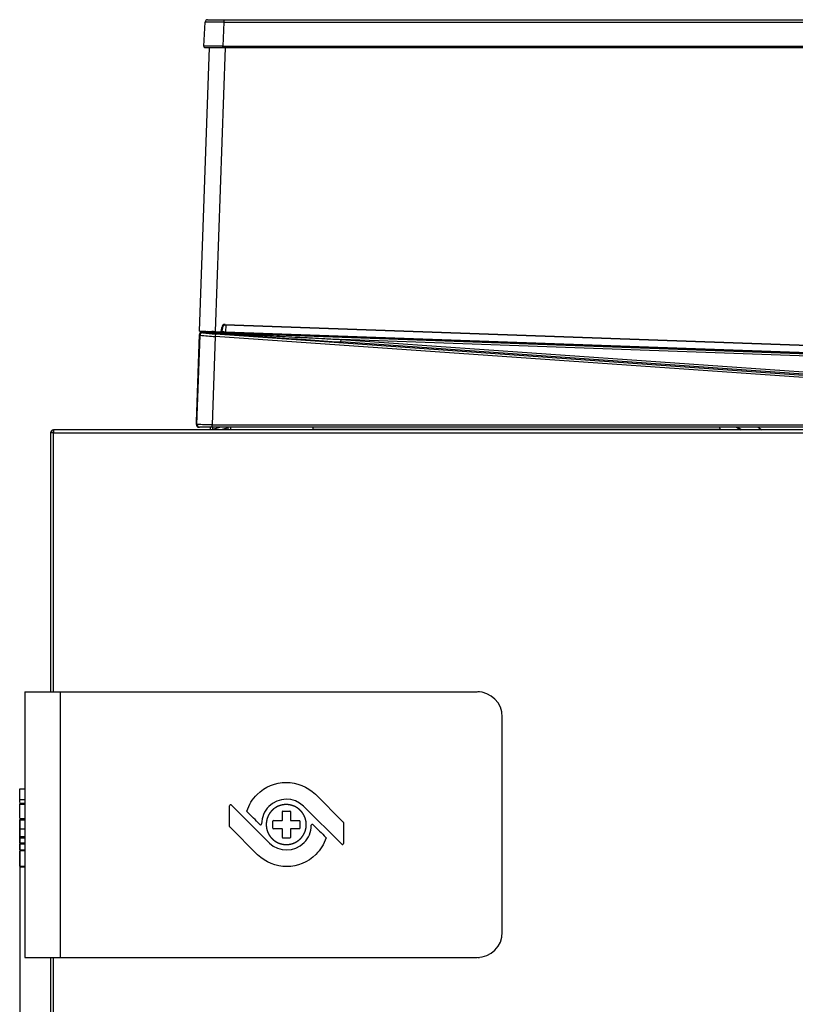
# Model space of a CAD drawing. Header units: millimetres. Extents: x 47 to 352, y 19 to 432.
# Tile 24 of 31: x 230 to 291, y 204 to 282. Entities that reach past the tile are written whole.
import ezdxf
from ezdxf.enums import TextEntityAlignment as Align

# ---------------------------------------------------------------- set-up
doc = ezdxf.new("R2010")
doc.units = ezdxf.units.MM
doc.layers.add('146338PRO-HÜLLEN', color=7, linetype='Continuous')
doc.layers.add('Standard', color=7, linetype='Continuous')
doc.styles.add('SEACAD_Arial', font='arial.ttf')
doc.dimstyles.new('ISO_(mm)', dxfattribs={"dimtxt": 3, "dimasz": 3, "dimexe": 1.5, "dimexo": 0, "dimgap": 0.75, "dimtad": 1, "dimlfac": 5, "dimtxsty": 'SEACAD_Arial', "dimblk1": '_SE_FILLED', "dimblk2": '_SE_FILLED', "dimsah": 1, "dimcen": 1.5, "dimadec": 0, "dimazin": 0, "dimtfac": 0.5, "dimtmove": 0, "dimatfit": 3, "dimfxl": 1, "dimarcsym": 0})

# ---------------------------------------------------------------- blocks, each defined once
blk = doc.blocks.new('SE2')
at = {"layer": '146338PRO-HÜLLEN', "color": 7, "linetype": 'Continuous'}
for p, q in [((244.129, 279.917), (244.229, 281.822)), ((244.429, 282.012), (245.717, 282.012)), ((245.717, 281.822), (245.617, 279.917)), ((245.717, 282.012), (325.888, 282.012)), ((245.717, 282.012), (245.717, 281.822)), ((245.717, 281.822), (325.888, 281.822)), ((243.796, 257.404), (244.579, 279.812)), ((244.229, 279.812), (245.617, 279.812)), ((244.579, 279.812), (245.617, 279.812)), ((245.819, 279.812), (245.035, 257.36)), ((245.617, 279.917), (325.988, 279.917)), ((245.617, 279.812), (245.617, 279.917)), ((245.617, 279.812), (325.988, 279.812)), ((245.525, 257.476), (245.544, 257.696)), ((245.544, 257.696), (245.604, 257.69)), ((245.604, 257.69), (245.585, 257.47)), ((245.812, 257.933), (245.81, 257.873)), ((325.155, 255.036), (245.81, 257.873)), ((245.812, 257.933), (325.158, 255.096)), ((245.854, 257.871), (245.836, 257.355)), ((243.545, 250.224), (243.786, 257.122)), ((243.584, 250.011), (243.83, 257.073)), ((243.786, 257.122), (243.786, 257.128)), ((243.83, 257.073), (243.786, 257.122)), ((243.787, 257.152), (243.787, 257.148)), ((243.787, 257.148), (243.787, 257.138)), ((243.945, 257.321), (244.005, 257.32)), ((243.945, 257.321), (243.968, 257.316)), ((243.989, 257.325), (326.639, 254.37)), ((243.989, 257.325), (244.556, 257.314)), ((243.994, 257.337), (244.546, 257.318)), ((243.998, 257.316), (244.005, 257.32)), ((243.998, 257.316), (244.044, 257.265)), ((244.708, 257.306), (244.556, 257.314)), ((245.028, 256.979), (244.784, 250.004)), ((245.221, 257.293), (244.937, 257.299)), ((245.041, 257.178), (245.028, 256.979)), ((329.801, 251.051), (245.028, 256.979)), ((245.035, 257.36), (245.033, 257.3)), ((245.378, 257.288), (245.033, 257.3)), ((245.035, 257.36), (245.38, 257.348)), ((245.041, 257.178), (329.815, 251.25)), ((245.38, 257.348), (245.378, 257.288)), ((245.525, 257.476), (245.585, 257.47)), ((325.289, 254.427), (245.832, 257.268)), ((245.836, 257.355), (325.292, 254.514)), ((254.956, 256.545), (254.97, 256.744)), ((329.874, 251.306), (254.956, 256.545)), ((326.768, 254.177), (254.97, 256.744)), ((254.97, 256.744), (329.888, 251.505)), ((243.538, 250.011), (243.545, 250.224)), ((243.538, 250.011), (243.584, 250.011)), ((244.784, 249.804), (243.784, 249.804)), ((244.619, 249.804), (244.619, 249.64)), ((244.784, 250.004), (329.801, 250.004)), ((244.784, 249.804), (244.784, 250.004)), ((329.801, 249.804), (244.784, 249.804)), ((244.819, 249.804), (244.819, 249.64)), ((245.47, 249.804), (244.819, 249.629)), ((246.024, 249.804), (246.024, 249.604)), ((246.224, 249.804), (246.224, 249.604)), ((252.734, 249.804), (252.734, 249.654)), ((286.573, 249.604), (286.283, 249.804)), ((287.901, 249.804), (288.192, 249.604)), ((232.264, 249.364), (232.024, 249.364)), ((232.024, 249.364), (232.024, 228.904)), ((232.244, 249.398), (232.244, 249.603)), ((232.264, 249.604), (232.284, 249.604)), ((232.264, 249.603), (232.264, 249.364)), ((232.264, 228.904), (232.264, 249.364)), ((232.264, 249.364), (325.784, 249.364)), ((325.784, 249.604), (232.284, 249.604)), ((245.849, 249.698), (245.496, 249.604)), ((252.734, 249.654), (252.734, 249.604)), ((252.734, 249.654), (284.927, 249.654)), ((229.984, 228.904), (229.984, 207.904)), ((229.984, 228.904), (232.784, 228.904)), ((232.784, 228.904), (265.704, 228.904)), ((232.784, 228.904), (232.784, 207.904)), ((267.704, 209.904), (267.704, 226.904)), ((229.584, 220.398), (229.584, 221.237)), ((229.584, 221.237), (229.984, 221.237)), ((229.584, 220.149), (229.584, 220.398)), ((229.584, 220.398), (229.984, 220.398)), ((252.943, 220.801), (255.143, 218.6)), ((229.584, 220.102), (229.584, 220.022)), ((229.584, 220.102), (229.984, 220.102)), ((229.584, 218.913), (229.584, 220.022)), ((229.584, 220.022), (229.984, 220.022)), ((246.159, 218.256), (246.159, 219.898)), ((246.295, 219.955), (249.302, 216.948)), ((250.329, 218.766), (250.329, 219.438)), ((250.369, 219.478), (250.924, 219.478)), ((250.964, 219.438), (250.964, 218.766)), ((255.018, 216.852), (252.001, 219.869)), ((229.984, 218.865), (229.584, 218.865)), ((229.584, 218.864), (229.984, 218.864)), ((229.584, 218.072), (229.584, 218.771)), ((229.584, 218.771), (229.984, 218.771)), ((249.577, 218.121), (249.577, 218.686)), ((249.617, 218.726), (250.289, 218.726)), ((251.004, 218.726), (251.675, 218.726)), ((251.715, 218.686), (251.715, 218.121)), ((229.584, 217.45), (229.584, 218.072)), ((229.584, 218.072), (229.984, 218.072)), ((248.371, 216.028), (246.17, 218.228)), ((250.289, 218.081), (249.617, 218.081)), ((250.329, 217.38), (250.329, 218.041)), ((250.964, 218.041), (250.964, 217.38)), ((251.675, 218.081), (251.004, 218.081)), ((255.155, 218.572), (255.155, 216.909)), ((229.584, 217.45), (229.584, 217.439)), ((229.984, 217.45), (229.584, 217.45)), ((229.984, 217.439), (229.584, 217.439)), ((229.584, 217.353), (229.584, 217.401)), ((229.584, 216.946), (229.584, 217.353)), ((229.584, 217.353), (229.984, 217.353)), ((250.924, 217.34), (250.369, 217.34)), ((229.584, 216.946), (229.584, 216.862)), ((229.984, 216.946), (229.584, 216.946)), ((229.584, 216.404), (229.584, 216.862)), ((229.984, 216.862), (229.584, 216.862)), ((229.584, 216.404), (229.984, 216.404)), ((229.584, 216.357), (229.984, 216.357)), ((229.584, 216.357), (229.984, 216.357)), ((229.584, 215.113), (229.584, 216.308)), ((229.584, 215.113), (229.584, 215.072)), ((229.584, 215.113), (229.984, 215.113)), ((229.584, 215.072), (229.984, 215.072)), ((229.984, 207.904), (232.784, 207.904)), ((232.024, 207.904), (232.024, 164.644)), ((232.264, 164.644), (232.264, 207.904)), ((232.784, 207.904), (265.704, 207.904))]:
    blk.add_line(p, q, dxfattribs=at)
for centre, radius, start, end in [((244.429, 281.812), 0.2, 90, 177), ((244.973, 243.152), 38.677, 88.89781, 91.10219), ((244.873, 173.682), 106.238, 89.59876, 90.40124), ((244.229, 279.912), 0.1, 177, 270), ((245.803, 257.673), 0.26, 87.95247, 175), ((245.803, 257.673), 0.2, 87.95247, 175), ((243.991, 257.112), 0.205, 96.3595, 175.3931), ((243.987, 257.138), 0.2, 87.95247, 175.8307), ((243.98, 257.13), 0.194, 100.38473, 173.52338), ((243.862, 257.406), 0.0638, 181.59078, 205.45113), ((243.852, 257.394), 0.0511, 168.93851, 250.92049), ((243.862, 257.406), 0.0638, 228.99644, 262.84652), ((244.03, 257.066), 0.2, 86.02204, 177.97796), ((246.142, 278.866), 21.916, 263.94469, 267.08475), ((423.543, 251.11), 179.793, 177.99473, 178.01347), ((243.985, 257.149), 0.168, 85.6043, 95.82146), ((743.472, 7272.065), 7032.509, 265.9272237, 266.0167197), ((245.844, 272.15), 14.993, 263.1051, 266.93187), ((244.401, 257.425), 0.106, 282.67104, 357.52766), ((245.141, 266.714), 9.417, 267.36754, 268.75616), ((244.939, 259.276), 1.89, 264.49736, 268.14553), ((247.805, 312.962), 55.729, 267.35481, 267.9719), ((245.385, 257.488), 0.2, 267.95247, 355), ((245.385, 257.488), 0.14, 267.95247, 355), ((247.314, 298.938), 41.609, 267.55571, 267.96415), ((209.541, 258.61), 36.316, 357.88228, 358.01929), ((243.784, 250.004), 0.2, 177.99615, 269.99542), ((243.476, 128.261), 121.749, 89.38443, 89.94931), ((243.739, 250.005), 0.202, 225.03364, 270.11936), ((245.788, 249.926), 0.236, 285, 328.76778), ((285.266, 249.964), 0.46, 200.35441, 231.50005), ((304.791, 279.246), 34.819, 237.73736, 238.36047), ((232.264, 249.364), 0.24, 94.78019, 180), ((232.264, 249.364), 0.04, 120, 180), ((232.264, 249.364), 0.24, 90, 94.78019), ((232.264, 249.364), 0.04, 90, 120), ((232.284, 249.364), 0.24, 90, 94.78019), ((244.583, 249.64), 0.036, 270, 0), ((244.583, 249.64), 0.236, 351.22571, 0), ((265.704, 226.904), 2, 0, 90), ((265.704, 226.904), 2, 84.26083, 87.13402), ((265.704, 226.904), 2, 1.17464, 4.04264), ((246.239, 219.898), 0.08, 45, 180), ((247.56, 219.458), 0.04, 161.1552, 225.27039), ((-88.052, -119.336), 476.842, 45.09719, 45.27039), ((250.369, 219.438), 0.04, 90, 180), ((250.924, 219.438), 0.04, 0, 90), ((249.617, 218.686), 0.04, 90, 180), ((250.289, 218.766), 0.04, 270, 0), ((251.004, 218.766), 0.04, 180, 270), ((251.675, 218.686), 0.04, 0, 90), ((246.199, 218.256), 0.04, 180, 225), ((248.61, 218.47), 0.08, 225.09758, 359.56195), ((249.617, 218.121), 0.04, 180, 270), ((250.289, 218.041), 0.04, 0, 90), ((251.004, 218.041), 0.04, 90, 180), ((251.675, 218.121), 0.04, 270, 0), ((252.692, 218.347), 0.08, 45.09789, 179.56197), ((589.353, 556.156), 476.842, 225.0975, 225.27074), ((255.115, 218.572), 0.04, 0, 45), ((250.369, 217.38), 0.04, 180, 270), ((250.924, 217.38), 0.04, 270, 0), ((253.743, 217.36), 0.04, 341.85049, 45.27074), ((255.075, 216.909), 0.08, 225, 0), ((265.704, 209.904), 2, 270, 0), ((265.242, 209.925), 2.462, 356.22666, 358.55607), ((265.675, 210.279), 2.377, 273.09363, 275.51153)]:
    blk.add_arc(centre, radius, start, end, dxfattribs=at)
for centre, major_axis, ratio, start_param, end_param in [((243.986, 257.137), (-0.199, 0.007), 0.945584, 4.729838, 4.9516), ((245.224, 257.383), (-0.0017, -0.09), 0.687378, 6.16743, 6.259154), ((245.227, 257.293), (0.00998, -0.00036), 0.017452, 1.007602, 2.328776), ((243.738, 250.004), (-0.17, 0.105), 0.999659, 0.518643, 1.3363)]:
    blk.add_ellipse(centre, major_axis=major_axis, ratio=ratio, start_param=start_param, end_param=end_param, dxfattribs=at)
for points, degree, knots in [([(243.798, 257.404), (243.796, 257.404), (243.828, 257.403), (243.952, 257.399), (244.044, 257.395), (244.274, 257.387), (244.411, 257.382), (244.711, 257.372), (244.873, 257.366), (245.035, 257.36)], 3, [0, 0, 0, 0, 0.25, 0.25, 0.5, 0.5, 0.75, 0.75, 1, 1, 1, 1]), ([(244.005, 257.32), (244.035, 257.318), (244.102, 257.315), (244.209, 257.309), (244.334, 257.303), (244.475, 257.295), (244.633, 257.287), (244.807, 257.277), (245.126, 257.261), (245.624, 257.234), (246.337, 257.197), (247.367, 257.142), (248.797, 257.067), (250.276, 256.99), (251.621, 256.919), (252.653, 256.865), (253.786, 256.806), (254.539, 256.767), (254.97, 256.744)], 3, [0, 0, 0, 0, 0.008315, 0.018152, 0.029512, 0.042397, 0.056807, 0.072741, 0.090201, 0.144017, 0.20908, 0.285392, 0.42583, 0.6001, 0.68995, 0.793904, 0.882271, 1, 1, 1, 1]), ([(244.396, 257.383), (244.395, 257.367), (244.388, 257.352), (244.365, 257.331), (244.349, 257.325), (244.334, 257.325)], 3, [0, 0, 0, 0, 0.5, 0.5, 1, 1, 1, 1]), ([(252.181, 218.737), (252.147, 218.894), (252.084, 219.04), (252.022, 219.182), (251.933, 219.31), (251.845, 219.435), (251.735, 219.542), (251.626, 219.647), (251.498, 219.73), (251.37, 219.814), (251.229, 219.871), (251.087, 219.929), (250.936, 219.959), (250.783, 219.989), (250.627, 219.988), (250.466, 219.987), (250.307, 219.954), (250.149, 219.921), (250.002, 219.857), (249.858, 219.795), (249.73, 219.706), (249.605, 219.619), (249.498, 219.508), (249.393, 219.399), (249.31, 219.271), (249.227, 219.144), (249.17, 219.003), (249.113, 218.861), (249.084, 218.71), (249.055, 218.557), (249.056, 218.4), (249.057, 218.24), (249.09, 218.081)], 2, [0, 0, 0, 0.0625, 0.0625, 0.125, 0.125, 0.187501, 0.187501, 0.250001, 0.250001, 0.312501, 0.312501, 0.375001, 0.375001, 0.437502, 0.437502, 0.500002, 0.500002, 0.562502, 0.562502, 0.625002, 0.625002, 0.687503, 0.687503, 0.750003, 0.750003, 0.812503, 0.812503, 0.875003, 0.875003, 0.937504, 0.937504, 1, 1, 1]), ([(249.09, 218.081), (249.124, 217.924), (249.187, 217.778), (249.249, 217.636), (249.338, 217.508), (249.426, 217.383), (249.536, 217.276), (249.645, 217.171), (249.773, 217.087), (249.9, 217.004), (250.042, 216.946), (250.184, 216.888), (250.334, 216.859), (250.488, 216.829), (250.644, 216.83), (250.805, 216.83), (250.964, 216.864), (251.122, 216.897), (251.27, 216.961), (251.413, 217.023), (251.542, 217.112), (251.668, 217.199), (251.776, 217.309), (251.882, 217.419), (251.965, 217.546), (252.048, 217.674), (252.105, 217.815), (252.163, 217.957), (252.191, 218.108), (252.22, 218.261), (252.218, 218.418), (252.216, 218.578), (252.181, 218.737)], 2, [0, 0, 0, 0.0625, 0.0625, 0.125, 0.125, 0.1875, 0.1875, 0.25, 0.25, 0.3125, 0.3125, 0.375, 0.375, 0.4375, 0.4375, 0.5, 0.5, 0.5625, 0.5625, 0.625, 0.625, 0.6875, 0.6875, 0.75, 0.75, 0.8125, 0.8125, 0.875, 0.875, 0.9375, 0.9375, 1, 1, 1]), ([(253.781, 217.347), (253.702, 217.104), (253.593, 216.869), (253.326, 216.433), (253.166, 216.23), (252.985, 216.049)], 3, [0, 0, 0, 0, 0.5, 0.5, 1, 1, 1, 1])]:
    blk.add_open_spline(points, degree=degree, knots=knots, dxfattribs=at)
for points in [[(243.98, 257.338), (243.899, 257.341), (243.855, 257.342), (243.856, 257.342)], [(248.328, 220.78), (249.598, 222.05), (251.662, 222.06), (252.943, 220.801)], [(247.522, 219.471), (247.692, 219.969), (247.964, 220.415), (248.328, 220.78)], [(252.001, 219.869), (251.239, 220.6), (250.011, 220.589), (249.26, 219.838)], [(249.26, 219.838), (248.894, 219.472), (248.694, 218.982), (248.69, 218.47)], [(252.043, 216.98), (252.409, 217.346), (252.608, 217.836), (252.612, 218.348)], [(249.302, 216.948), (250.064, 216.218), (251.292, 216.229), (252.043, 216.98)], [(252.985, 216.049), (251.715, 214.779), (249.641, 214.768), (248.371, 216.028)]]:
    blk.add_open_spline(points, degree=3, dxfattribs=at)
blk = doc.blocks.new('DMBLK8')
at = {"layer": 'Standard', "linetype": 'Continuous'}
for points in [[(232.584, 138.974), (232.584, 139.974), (229.584, 139.474)], [(349.104, 138.974), (352.104, 139.474), (349.104, 139.974)]]:
    blk.add_hatch(color=7, dxfattribs=at).paths.add_polyline_path(points)
at = {"layer": 'Standard', "color": 7, "linetype": 'Continuous'}
for p, q in [((229.584, 218.865), (229.584, 137.974)), ((352.104, 171.401), (352.104, 137.974)), ((229.584, 139.474), (352.104, 139.474))]:
    blk.add_line(p, q, dxfattribs=at)
at = {"layer": 'Standard', "color": 7, "linetype": 'Continuous', "style": 'SEACAD_Arial'}
blk.add_text('612,6', height=3, dxfattribs=at).set_placement((285.561, 143.224), align=Align.TOP_LEFT)
blk = doc.blocks.new('_SE_FILLED')
at = {"color": 0}
blk.add_line((0, 0), (-1, 0), dxfattribs=at)
blk.add_solid([(0, 0), (-1, -0.1665), (-1, 0.1665), (0, 0)], dxfattribs=at)

msp = doc.modelspace()

# ---------------------------------------------------------------- block references
at = {"layer": 'Standard'}
msp.add_blockref('SE2', (0, 0), dxfattribs=at)

# ---------------------------------------------------------------- dimensions: what is measured, and where the dimension line sits
at = {"layer": 'Standard', "color": 7, "linetype": 'Continuous'}
dim = msp.add_linear_dim(base=(352.1037, 139.4739), p1=(229.5837, 218.8648), p2=(352.1037, 171.401), text='\\A1;<>', dimstyle='ISO_(mm)', dxfattribs=at)
dim.commit()
dim.dimension.update_dxf_attribs({"geometry": 'DMBLK8', "text_midpoint": (290.8437, 139.4739), "dimtype": 160})

doc.saveas('drawing.dxf')
